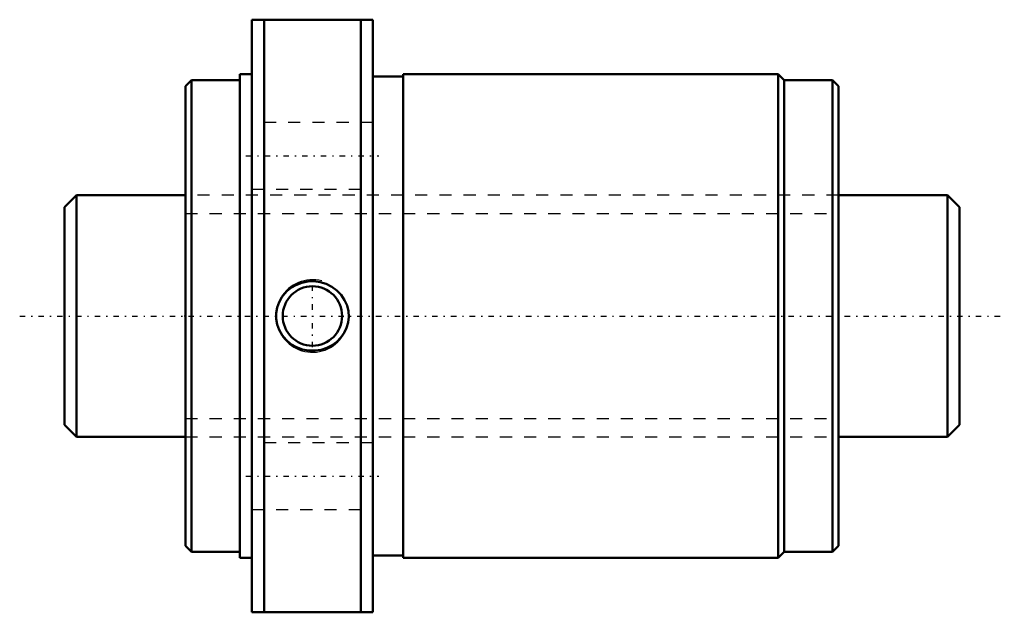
# Model space of a CAD drawing. Header units: millimetres. Extents: x -13.7 to 67.7, y -24.5 to 24.5.
import ezdxf

# ---------------------------------------------------------------- set-up
doc = ezdxf.new("R2010")
doc.units = ezdxf.units.MM
doc.linetypes.add('Center', pattern=[1.5, 0.45, -0.5, 0.05, -0.5])
doc.linetypes.add('Dashed', pattern=[2, 1, -1])
for name, color, linetype, lineweight in [('2d ConnectionPoints', 7, 'Continuous', 50), ('AM_0', 7, 'Continuous', 50), ('AM_5', 3, 'Continuous', 25), ('AM_7', 7, 'Center', 25), ('AM_9', 6, 'Dashed', 25)]:
    doc.layers.add(name, color=color, linetype=linetype, lineweight=lineweight)

# ---------------------------------------------------------------- blocks, each defined once
blk = doc.blocks.new('1_NRR000SBK_2020_3_6Nut_0_in_SBK2020_3_6RRG0_74LC0_0000__4')
at = {"layer": 'AM_0'}
for p, q in [((5.5, 24.5), (5.5, -24.5)), ((5.5, 24.5), (15.5, 24.5)), ((6.5, 24.5), (6.5, -24.5)), ((14.5, 24.5), (14.5, -24.5)), ((15.5, 24.5), (15.5, -24.5)), ((4.5, 20), (4.5, -20)), ((5.5, 20), (4.5, 20)), ((18, 19.8), (15.5, 19.8)), ((18, 20), (18, -20)), ((49, 20), (18, 20)), ((49.5, 19.5), (49, 20)), ((49, 20), (49, -20)), ((0.5, 19.5), (0, 19)), ((0, 19), (0, -19)), ((4.5, 19.5), (0.5, 19.5)), ((0.5, 19.5), (0.5, -19.5)), ((53.5, 19.5), (49.5, 19.5)), ((49.5, 19.5), (49.5, -19.5)), ((53.5, 19.5), (53.5, -19.5)), ((54, 19), (53.5, 19.5)), ((54, 19), (54, -19)), ((0, -19), (0.5, -19.5)), ((0.5, -19.5), (4.5, -19.5)), ((49, -20), (49.5, -19.5)), ((49.5, -19.5), (53.5, -19.5)), ((53.5, -19.5), (54, -19)), ((4.5, -20), (5.5, -20)), ((15.5, -19.8), (18, -19.8)), ((18, -20), (49, -20)), ((15.5, -24.5), (5.5, -24.5))]:
    blk.add_line(p, q, dxfattribs=at)
blk.add_lwpolyline([(8.424, 2.073), (8.765, 2.343), (9.142, 2.561), (9.614, 2.744), (10.109, 2.848), (10.628, 2.87), (11.144, 2.806), (11.646, 2.654), (12.116, 2.42), (12.532, 2.113), (12.888, 1.738), (13.163, 1.321), (13.362, 0.862), (13.471, 0.397), (13.499, -0.081), (13.446, -0.541), (13.318, -0.986), (13.117, -1.404), (12.851, -1.784), (12.517, -2.126), (12.132, -2.41), (11.688, -2.637), (11.213, -2.79), (10.703, -2.866), (10.187, -2.857), (9.671, -2.761), (9.18, -2.579), (8.729, -2.318), (8.33, -1.983), (8.006, -1.595), (7.754, -1.155), (7.591, -0.699), (7.509, -0.221), (7.511, 0.245), (7.592, 0.705), (7.747, 1.14), (7.971, 1.544), (8.181, 1.822), (8.424, 2.073)], dxfattribs=at)
blk.add_circle((10.5, 0), 2.458, dxfattribs=at)
at = {"layer": 'AM_5'}
blk.add_arc((10.5, 0), 3, 75, 15, dxfattribs=at)
at = {"layer": 'AM_7'}
for p, q in [((5, 13.25), (16, 13.25)), ((10.5, -2.581), (10.5, 2.581)), ((5, -13.25), (16, -13.25))]:
    blk.add_line(p, q, dxfattribs=at)
at = {"layer": 'AM_9'}
for p, q in [((15.5, 16), (5.5, 16)), ((54, 10), (0, 10)), ((5.5, 10.5), (15.5, 10.5)), ((0, -10), (54, -10)), ((15.5, -10.5), (5.5, -10.5)), ((5.5, -16), (15.5, -16))]:
    blk.add_line(p, q, dxfattribs=at)
blk = doc.blocks.new('2_NRR000SBK_2020_3_60Shaft_0_in_SBK2020_3_6RRG0_74LC0_0000__4')
at = {"layer": 'AM_0'}
for p, q in [((-9, 10), (-10, 9)), ((-9, 10), (-9, -10)), ((0, 10), (-9, 10)), ((63, 10), (54, 10)), ((64, 9), (63, 10)), ((63, 10), (63, -10)), ((-10, 9), (-10, -9)), ((64, 9), (64, -9)), ((-10, -9), (-9, -10)), ((63, -10), (64, -9)), ((-9, -10), (0, -10)), ((54, -10), (63, -10))]:
    blk.add_line(p, q, dxfattribs=at)
at = {"layer": 'AM_5', "linetype": 'Dashed'}
for p, q in [((0, 8.4665), (54, 8.4665)), ((0, -8.4665), (54, -8.4665))]:
    blk.add_line(p, q, dxfattribs=at)
at = {"layer": 'AM_7'}
blk.add_line((-13.7, 0), (67.7, 0), dxfattribs=at)
at = {"layer": 'AM_9'}
for p, q in [((54, 10), (0, 10)), ((0, -10), (54, -10))]:
    blk.add_line(p, q, dxfattribs=at)

msp = doc.modelspace()

# ---------------------------------------------------------------- linework, layer by layer
at = {"layer": '2d ConnectionPoints'}
msp.add_point((0, 0), dxfattribs=at)

# ---------------------------------------------------------------- block references
for name in ['1_NRR000SBK_2020_3_6Nut_0_in_SBK2020_3_6RRG0_74LC0_0000__4', '2_NRR000SBK_2020_3_60Shaft_0_in_SBK2020_3_6RRG0_74LC0_0000__4']:
    msp.add_blockref(name, (0, 0))

doc.saveas('drawing.dxf')
